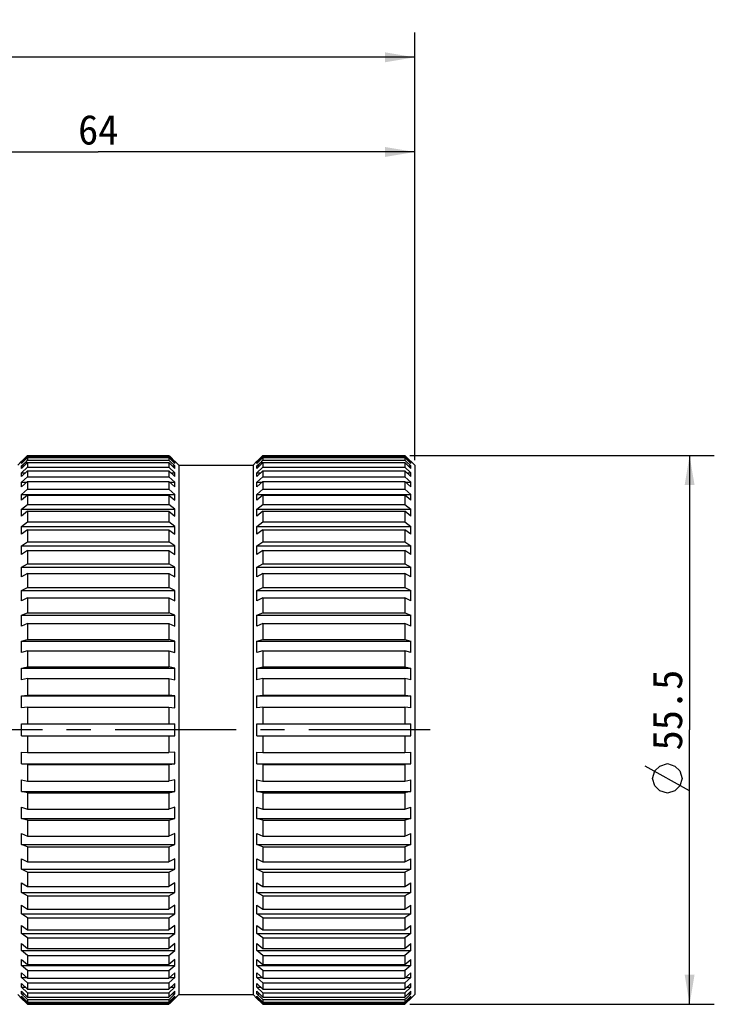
# Model space of a CAD drawing. Header units: millimetres. Extents: x 64 to 504, y 17 to 405.
# Tile 14 of 21: x 321 to 391, y 194 to 293. Entities that reach past the tile are written whole.
import ezdxf
from ezdxf.enums import TextEntityAlignment as Align

# ---------------------------------------------------------------- set-up
doc = ezdxf.new("R2010")
doc.units = ezdxf.units.MM
doc.header["$LTSCALE"] = 32.67
doc.linetypes.add('CENTER', pattern=[0.6, 0.375, -0.075, 0.075, -0.075])
doc.layers.get('0').update_dxf_attribs({"linetype": 'CONTINUOUS'})
for name, color, linetype in [('00_COMPONENTS', 7, 'CONTINUOUS'), ('03_ALL_AXES', 7, 'CONTINUOUS'), ('51__DRAFT_DIMS', 7, 'CONTINUOUS')]:
    doc.layers.add(name, color=color, linetype=linetype)
doc.styles.get("Standard").update_dxf_attribs({"font": 'simfang.ttf'})
doc.dimstyles.new('DIMSTYLE_1', dxfattribs={"dimtxt": 3, "dimasz": 3, "dimexe": 2.5, "dimexo": 0.5, "dimgap": 0.75, "dimtad": 1, "dimdsep": 46, "dimtxsty": 'STANDARD', "dimblk": '_FILLED', "dimblk1": '_FILLED', "dimblk2": '_FILLED', "dimcen": 0.09, "dimclrt": 3, "dimazin": 2, "dimtp": 0.3, "dimtm": 0.3, "dimtfac": 1, "dimtofl": 0, "dimtmove": 0, "dimatfit": 3, "dimldrblk": '_FILLED', "dimfxl": 1, "dimtolj": 1, "dimarcsym": 0})
doc.dimstyles.new('DIMSTYLE_2', dxfattribs={"dimtxt": 3, "dimasz": 3, "dimexe": 2.5, "dimexo": 0.5, "dimgap": 0.75, "dimtad": 1, "dimdec": 1, "dimdsep": 46, "dimtxsty": 'STANDARD', "dimblk": '_FILLED', "dimblk1": '_FILLED', "dimblk2": '_FILLED', "dimcen": 0.09, "dimclrt": 3, "dimazin": 2, "dimtp": 0.3, "dimtm": 0.3, "dimtfac": 1, "dimtdec": 1, "dimtofl": 0, "dimtmove": 0, "dimatfit": 3, "dimldrblk": '_FILLED', "dimfxl": 1, "dimtolj": 1, "dimarcsym": 0})

# ---------------------------------------------------------------- blocks, each defined once
blk = doc.blocks.new('_FILLED')
at = {"color": 0, "linetype": 'ByBlock'}
blk.add_solid([(0, 0), (-1, 0.167), (-1, -0.167)], dxfattribs=at)
blk = doc.blocks.new('*D3')
at = {"layer": '51__DRAFT_DIMS', "color": 4, "transparency": 16777216}
for p, q in [((250.856, 229.459), (250.856, 291.999)), ((360.856, 248.76), (360.856, 291.999)), ((250.856, 289.499), (305.856, 289.499)), ((360.856, 289.499), (305.856, 289.499))]:
    blk.add_line(p, q, dxfattribs=at)
at = {"layer": '51__DRAFT_DIMS', "color": 4, "transparency": 16777216, "xscale": 3, "yscale": 3, "zscale": 3, "rotation": 180}
blk.add_blockref('_FILLED', (250.856, 289.499), dxfattribs=at)
at = {"layer": '51__DRAFT_DIMS', "color": 4, "transparency": 16777216, "xscale": 3, "yscale": 3, "zscale": 3}
blk.add_blockref('_FILLED', (360.856, 289.499), dxfattribs=at)
at = {"layer": '51__DRAFT_DIMS', "color": 3, "transparency": 16777216}
blk.add_text('110', height=3, dxfattribs=at).set_placement((305.856, 290.249), align=Align.CENTER)
blk = doc.blocks.new('*D13')
at = {"layer": '51__DRAFT_DIMS', "color": 4, "transparency": 16777216}
for p, q in [((296.856, 249.521), (296.856, 282.43)), ((360.856, 248.76), (360.856, 282.43)), ((296.856, 279.93), (328.856, 279.93)), ((360.856, 279.93), (328.856, 279.93))]:
    blk.add_line(p, q, dxfattribs=at)
at = {"layer": '51__DRAFT_DIMS', "color": 4, "transparency": 16777216, "xscale": 3, "yscale": 3, "zscale": 3, "rotation": 180}
blk.add_blockref('_FILLED', (296.856, 279.93), dxfattribs=at)
at = {"layer": '51__DRAFT_DIMS', "color": 4, "transparency": 16777216, "xscale": 3, "yscale": 3, "zscale": 3}
blk.add_blockref('_FILLED', (360.856, 279.93), dxfattribs=at)
at = {"layer": '51__DRAFT_DIMS', "color": 3, "transparency": 16777216}
blk.add_text('64', height=3, dxfattribs=at).set_placement((328.856, 280.68), align=Align.CENTER)
blk = doc.blocks.new('*D14')
at = {"layer": '51__DRAFT_DIMS', "color": 4, "transparency": 16777216}
for p, q in [((360.356, 249.253), (391.159, 249.253)), ((388.659, 249.253), (388.659, 221.51)), ((388.659, 193.766), (388.659, 221.51)), ((360.356, 193.766), (391.159, 193.766))]:
    blk.add_line(p, q, dxfattribs=at)
at = {"layer": '51__DRAFT_DIMS', "color": 4, "transparency": 16777216, "xscale": 3, "yscale": 3, "zscale": 3}
for p, rotation in [((388.659, 249.253), 90), ((388.659, 193.766), 270)]:
    blk.add_blockref('_FILLED', p, dxfattribs=dict(at, rotation=rotation))
at = {"layer": '51__DRAFT_DIMS', "color": 3, "transparency": 16777216}
blk.add_text('55.5', height=3, rotation=90, dxfattribs=at).set_placement((387.909, 223.51), align=Align.CENTER)

msp = doc.modelspace()

# ---------------------------------------------------------------- linework, layer by layer
at = {"layer": '00_COMPONENTS', "color": 7}
for p, q in [((321.599, 249.146), (321.106, 248.653)), ((321.106, 248.567), (321.606, 249.064)), ((321.706, 249.038), (321.106, 248.442)), ((321.706, 249.253), (321.599, 249.146)), ((321.606, 249.064), (321.706, 249.164)), ((321.706, 249.253), (321.706, 249.164)), ((321.706, 249.253), (336.006, 249.253)), ((321.706, 249.164), (336.006, 249.164)), ((321.706, 249.038), (321.706, 248.772)), ((321.706, 249.038), (336.006, 249.038)), ((336.006, 249.253), (336.006, 249.164)), ((336.006, 249.253), (336.114, 249.146)), ((336.106, 249.064), (336.006, 249.164)), ((336.006, 249.038), (336.006, 248.772)), ((336.006, 249.038), (336.606, 248.442)), ((336.606, 248.567), (336.106, 249.064)), ((336.114, 249.146), (336.606, 248.653)), ((345.399, 249.146), (344.906, 248.653)), ((344.906, 248.567), (345.406, 249.064)), ((345.506, 249.038), (344.906, 248.442)), ((345.506, 249.253), (345.399, 249.146)), ((345.406, 249.064), (345.506, 249.164)), ((345.506, 249.253), (345.506, 249.164)), ((345.506, 249.253), (359.856, 249.253)), ((345.506, 249.164), (359.856, 249.164)), ((345.506, 249.038), (345.506, 248.772)), ((345.506, 249.038), (359.856, 249.038)), ((359.856, 249.253), (359.856, 249.164)), ((359.964, 249.146), (359.856, 249.253)), ((359.856, 249.164), (359.956, 249.064)), ((359.856, 249.038), (359.856, 248.772)), ((360.456, 248.442), (359.856, 249.038)), ((359.956, 249.064), (360.456, 248.567)), ((360.456, 248.653), (359.964, 249.146)), ((320.706, 248.26), (321.106, 248.66)), ((321.106, 248.653), (321.106, 248.66)), ((321.106, 248.185), (321.582, 248.65)), ((321.106, 248.442), (321.106, 248.567)), ((321.106, 248.567), (321.232, 248.567)), ((321.706, 248.522), (321.106, 247.935)), ((321.106, 247.935), (321.106, 248.185)), ((321.106, 248.185), (321.361, 248.185)), ((321.106, 247.51), (321.706, 248.081)), ((321.582, 248.65), (321.706, 248.772)), ((321.706, 248.772), (336.006, 248.772)), ((321.706, 248.522), (321.706, 248.081)), ((321.706, 248.522), (336.006, 248.522)), ((321.706, 248.081), (336.006, 248.081)), ((336.131, 248.65), (336.006, 248.772)), ((336.006, 248.522), (336.006, 248.081)), ((336.006, 248.522), (336.606, 247.935)), ((336.606, 247.51), (336.006, 248.081)), ((336.606, 248.185), (336.131, 248.65)), ((336.351, 248.185), (336.606, 248.185)), ((336.48, 248.567), (336.606, 248.567)), ((336.606, 248.653), (336.606, 248.66)), ((336.606, 248.66), (337.006, 248.26)), ((336.606, 248.442), (336.606, 248.567)), ((336.606, 247.935), (336.606, 248.185)), ((337.006, 248.26), (337.006, 194.76)), ((337.006, 248.26), (344.506, 248.26)), ((344.506, 248.26), (344.906, 248.66)), ((344.506, 248.26), (344.506, 194.76)), ((344.906, 248.653), (344.906, 248.66)), ((344.906, 248.185), (345.382, 248.65)), ((344.906, 248.442), (344.906, 248.567)), ((344.906, 248.567), (345.032, 248.567)), ((345.506, 248.522), (344.906, 247.935)), ((344.906, 247.935), (344.906, 248.185)), ((344.906, 248.185), (345.161, 248.185)), ((344.906, 247.51), (345.506, 248.081)), ((345.382, 248.65), (345.506, 248.772)), ((345.506, 248.772), (359.856, 248.772)), ((345.506, 248.522), (345.506, 248.081)), ((345.506, 248.522), (359.856, 248.522)), ((345.506, 248.081), (359.856, 248.081)), ((359.856, 248.772), (359.981, 248.65)), ((359.856, 248.522), (359.856, 248.081)), ((360.456, 247.935), (359.856, 248.522)), ((359.856, 248.081), (360.456, 247.51)), ((359.981, 248.65), (360.456, 248.185)), ((360.201, 248.185), (360.456, 248.185)), ((360.33, 248.567), (360.456, 248.567)), ((360.456, 248.653), (360.456, 248.66)), ((360.856, 248.26), (360.456, 248.66)), ((360.456, 248.442), (360.456, 248.567)), ((360.456, 247.935), (360.456, 248.185)), ((360.856, 248.26), (360.856, 194.76)), ((321.706, 247.71), (321.106, 247.139)), ((321.106, 247.139), (321.106, 247.51)), ((321.106, 247.51), (321.496, 247.51)), ((321.106, 246.55), (321.706, 247.099)), ((321.706, 247.71), (321.706, 247.099)), ((321.706, 247.71), (336.006, 247.71)), ((321.706, 247.099), (336.006, 247.099)), ((336.006, 247.71), (336.006, 247.099)), ((336.006, 247.71), (336.606, 247.139)), ((336.606, 246.55), (336.006, 247.099)), ((336.217, 247.51), (336.606, 247.51)), ((336.606, 247.139), (336.606, 247.51)), ((345.506, 247.71), (344.906, 247.139)), ((344.906, 247.139), (344.906, 247.51)), ((344.906, 247.51), (345.296, 247.51)), ((344.906, 246.55), (345.506, 247.099)), ((345.506, 247.71), (345.506, 247.099)), ((345.506, 247.71), (359.856, 247.71)), ((345.506, 247.099), (359.856, 247.099)), ((359.856, 247.71), (359.856, 247.099)), ((360.456, 247.139), (359.856, 247.71)), ((359.856, 247.099), (360.456, 246.55)), ((360.067, 247.51), (360.456, 247.51)), ((360.456, 247.139), (360.456, 247.51)), ((321.706, 246.611), (321.106, 246.062)), ((321.106, 246.062), (321.106, 246.55)), ((321.106, 246.55), (321.64, 246.55)), ((321.706, 246.611), (321.706, 245.836)), ((321.706, 246.611), (336.006, 246.611)), ((336.006, 246.611), (336.006, 245.836)), ((336.006, 246.611), (336.606, 246.062)), ((336.072, 246.55), (336.606, 246.55)), ((336.606, 246.062), (336.606, 246.55)), ((345.506, 246.611), (344.906, 246.062)), ((344.906, 246.062), (344.906, 246.55)), ((344.906, 246.55), (345.44, 246.55)), ((345.506, 246.611), (345.506, 245.836)), ((345.506, 246.611), (359.856, 246.611)), ((359.856, 246.611), (359.856, 245.836)), ((360.456, 246.062), (359.856, 246.611)), ((359.922, 246.55), (360.456, 246.55)), ((360.456, 246.062), (360.456, 246.55)), ((321.106, 245.316), (321.706, 245.836)), ((321.106, 244.716), (321.106, 245.316)), ((321.106, 245.316), (336.606, 245.316)), ((321.706, 245.236), (321.106, 244.716)), ((321.706, 245.836), (336.006, 245.836)), ((321.706, 245.236), (321.706, 244.307)), ((321.706, 245.236), (336.006, 245.236)), ((336.606, 245.316), (336.006, 245.836)), ((336.006, 245.236), (336.006, 244.307)), ((336.006, 245.236), (336.606, 244.716)), ((336.606, 244.716), (336.606, 245.316)), ((344.906, 245.316), (345.506, 245.836)), ((344.906, 244.716), (344.906, 245.316)), ((344.906, 245.316), (360.456, 245.316)), ((345.506, 245.236), (344.906, 244.716)), ((345.506, 245.836), (359.856, 245.836)), ((345.506, 245.236), (345.506, 244.307)), ((345.506, 245.236), (359.856, 245.236)), ((359.856, 245.836), (360.456, 245.316)), ((359.856, 245.236), (359.856, 244.307)), ((360.456, 244.716), (359.856, 245.236)), ((360.456, 244.716), (360.456, 245.316)), ((321.106, 243.822), (321.706, 244.307)), ((321.706, 244.307), (336.006, 244.307)), ((336.606, 243.822), (336.006, 244.307)), ((344.906, 243.822), (345.506, 244.307)), ((345.506, 244.307), (359.856, 244.307)), ((359.856, 244.307), (360.456, 243.822)), ((321.106, 243.116), (321.106, 243.822)), ((321.106, 243.822), (336.606, 243.822)), ((321.706, 243.602), (321.106, 243.116)), ((321.706, 243.602), (321.706, 242.529)), ((321.706, 243.602), (336.006, 243.602)), ((336.006, 243.602), (336.006, 242.529)), ((336.006, 243.602), (336.606, 243.116)), ((336.606, 243.116), (336.606, 243.822)), ((344.906, 243.116), (344.906, 243.822)), ((344.906, 243.822), (360.456, 243.822)), ((345.506, 243.602), (344.906, 243.116)), ((345.506, 243.602), (345.506, 242.529)), ((345.506, 243.602), (359.856, 243.602)), ((359.856, 243.602), (359.856, 242.529)), ((360.456, 243.116), (359.856, 243.602)), ((360.456, 243.116), (360.456, 243.822)), ((321.106, 242.083), (321.706, 242.529)), ((321.106, 241.28), (321.106, 242.083)), ((321.106, 242.083), (336.606, 242.083)), ((321.706, 242.529), (336.006, 242.529)), ((336.606, 242.083), (336.006, 242.529)), ((336.606, 241.28), (336.606, 242.083)), ((344.906, 242.083), (345.506, 242.529)), ((344.906, 241.28), (344.906, 242.083)), ((344.906, 242.083), (360.456, 242.083)), ((345.506, 242.529), (359.856, 242.529)), ((359.856, 242.529), (360.456, 242.083)), ((360.456, 241.28), (360.456, 242.083)), ((321.706, 241.726), (321.106, 241.28)), ((321.706, 241.726), (321.706, 240.52)), ((321.706, 241.726), (336.006, 241.726)), ((336.006, 241.726), (336.006, 240.52)), ((336.006, 241.726), (336.606, 241.28)), ((345.506, 241.726), (344.906, 241.28)), ((345.506, 241.726), (345.506, 240.52)), ((345.506, 241.726), (359.856, 241.726)), ((359.856, 241.726), (359.856, 240.52)), ((360.456, 241.28), (359.856, 241.726)), ((321.106, 240.118), (321.706, 240.52)), ((321.106, 239.226), (321.106, 240.118)), ((321.106, 240.118), (336.606, 240.118)), ((321.706, 240.52), (336.006, 240.52)), ((336.606, 240.118), (336.006, 240.52)), ((336.606, 239.226), (336.606, 240.118)), ((344.906, 240.118), (345.506, 240.52)), ((344.906, 239.226), (344.906, 240.118)), ((344.906, 240.118), (360.456, 240.118)), ((345.506, 240.52), (359.856, 240.52)), ((359.856, 240.52), (360.456, 240.118)), ((360.456, 239.226), (360.456, 240.118)), ((321.706, 239.628), (321.106, 239.226)), ((321.706, 239.628), (321.706, 238.302)), ((321.706, 239.628), (336.006, 239.628)), ((336.006, 239.628), (336.006, 238.302)), ((336.006, 239.628), (336.606, 239.226)), ((345.506, 239.628), (344.906, 239.226)), ((345.506, 239.628), (345.506, 238.302)), ((345.506, 239.628), (359.856, 239.628)), ((359.856, 239.628), (359.856, 238.302)), ((360.456, 239.226), (359.856, 239.628)), ((321.106, 237.949), (321.706, 238.302)), ((321.106, 236.979), (321.106, 237.949)), ((321.106, 237.949), (336.606, 237.949)), ((321.706, 238.302), (336.006, 238.302)), ((336.606, 237.949), (336.006, 238.302)), ((336.606, 236.979), (336.606, 237.949)), ((344.906, 237.949), (345.506, 238.302)), ((344.906, 236.979), (344.906, 237.949)), ((344.906, 237.949), (360.456, 237.949)), ((345.506, 238.302), (359.856, 238.302)), ((359.856, 238.302), (360.456, 237.949)), ((360.456, 236.979), (360.456, 237.949)), ((321.706, 237.331), (321.106, 236.979)), ((321.706, 237.331), (321.706, 235.901)), ((321.706, 237.331), (336.006, 237.331)), ((336.006, 237.331), (336.006, 235.901)), ((336.006, 237.331), (336.606, 236.979)), ((345.506, 237.331), (344.906, 236.979)), ((345.506, 237.331), (345.506, 235.901)), ((345.506, 237.331), (359.856, 237.331)), ((359.856, 237.331), (359.856, 235.901)), ((360.456, 236.979), (359.856, 237.331)), ((321.106, 235.601), (321.706, 235.901)), ((321.706, 235.901), (336.006, 235.901)), ((336.606, 235.601), (336.006, 235.901)), ((344.906, 235.601), (345.506, 235.901)), ((345.506, 235.901), (359.856, 235.901)), ((359.856, 235.901), (360.456, 235.601)), ((321.106, 234.562), (321.106, 235.601)), ((321.106, 235.601), (336.606, 235.601)), ((336.606, 234.562), (336.606, 235.601)), ((344.906, 234.562), (344.906, 235.601)), ((344.906, 235.601), (360.456, 235.601)), ((360.456, 234.562), (360.456, 235.601)), ((321.706, 234.862), (321.106, 234.562)), ((321.706, 234.862), (321.706, 233.342)), ((321.706, 234.862), (336.006, 234.862)), ((336.006, 234.862), (336.006, 233.342)), ((336.006, 234.862), (336.606, 234.562)), ((345.506, 234.862), (344.906, 234.562)), ((345.506, 234.862), (345.506, 233.342)), ((345.506, 234.862), (359.856, 234.862)), ((359.856, 234.862), (359.856, 233.342)), ((360.456, 234.562), (359.856, 234.862)), ((321.106, 233.098), (321.706, 233.342)), ((321.106, 232.002), (321.106, 233.098)), ((321.106, 233.098), (336.606, 233.098)), ((321.706, 233.342), (336.006, 233.342)), ((336.606, 233.098), (336.006, 233.342)), ((336.606, 232.002), (336.606, 233.098)), ((344.906, 233.098), (345.506, 233.342)), ((344.906, 232.002), (344.906, 233.098)), ((344.906, 233.098), (360.456, 233.098)), ((345.506, 233.342), (359.856, 233.342)), ((359.856, 233.342), (360.456, 233.098)), ((360.456, 232.002), (360.456, 233.098)), ((321.706, 232.246), (321.106, 232.002)), ((321.706, 232.246), (321.706, 230.653)), ((321.706, 232.246), (336.006, 232.246)), ((336.006, 232.246), (336.006, 230.653)), ((336.006, 232.246), (336.606, 232.002)), ((345.506, 232.246), (344.906, 232.002)), ((345.506, 232.246), (345.506, 230.653)), ((345.506, 232.246), (359.856, 232.246)), ((359.856, 232.246), (359.856, 230.653)), ((360.456, 232.002), (359.856, 232.246)), ((321.106, 230.468), (321.706, 230.653)), ((321.106, 229.327), (321.106, 230.468)), ((321.106, 230.468), (336.606, 230.468)), ((321.706, 230.653), (336.006, 230.653)), ((336.606, 230.468), (336.006, 230.653)), ((336.606, 229.327), (336.606, 230.468)), ((344.906, 230.468), (345.506, 230.653)), ((344.906, 229.327), (344.906, 230.468)), ((344.906, 230.468), (360.456, 230.468)), ((345.506, 230.653), (359.856, 230.653)), ((359.856, 230.653), (360.456, 230.468)), ((360.456, 229.327), (360.456, 230.468)), ((321.706, 229.512), (321.106, 229.327)), ((321.706, 229.512), (321.706, 227.865)), ((321.706, 229.512), (336.006, 229.512)), ((336.006, 229.512), (336.006, 227.865)), ((336.006, 229.512), (336.606, 229.327)), ((345.506, 229.512), (344.906, 229.327)), ((345.506, 229.512), (345.506, 227.865)), ((345.506, 229.512), (359.856, 229.512)), ((359.856, 229.512), (359.856, 227.865)), ((360.456, 229.327), (359.856, 229.512)), ((321.106, 227.74), (321.706, 227.865)), ((321.106, 226.566), (321.106, 227.74)), ((321.106, 227.74), (336.606, 227.74)), ((321.706, 227.865), (336.006, 227.865)), ((336.606, 227.74), (336.006, 227.865)), ((336.606, 226.566), (336.606, 227.74)), ((344.906, 227.74), (345.506, 227.865)), ((344.906, 226.566), (344.906, 227.74)), ((344.906, 227.74), (360.456, 227.74)), ((345.506, 227.865), (359.856, 227.865)), ((359.856, 227.865), (360.456, 227.74)), ((360.456, 226.566), (360.456, 227.74)), ((321.706, 226.691), (321.106, 226.566)), ((321.706, 226.691), (321.706, 225.006)), ((321.706, 226.691), (336.006, 226.691)), ((336.006, 226.691), (336.006, 225.006)), ((336.006, 226.691), (336.606, 226.566)), ((345.506, 226.691), (344.906, 226.566)), ((345.506, 226.691), (345.506, 225.006)), ((345.506, 226.691), (359.856, 226.691)), ((359.856, 226.691), (359.856, 225.006)), ((360.456, 226.566), (359.856, 226.691)), ((321.106, 224.944), (321.706, 225.006)), ((321.706, 225.006), (336.006, 225.006)), ((336.606, 224.944), (336.006, 225.006)), ((344.906, 224.944), (345.506, 225.006)), ((345.506, 225.006), (359.856, 225.006)), ((359.856, 225.006), (360.456, 224.944)), ((321.106, 223.75), (321.106, 224.944)), ((321.106, 224.944), (336.606, 224.944)), ((336.606, 223.75), (336.606, 224.944)), ((344.906, 223.75), (344.906, 224.944)), ((344.906, 224.944), (360.456, 224.944)), ((360.456, 223.75), (360.456, 224.944)), ((321.706, 223.813), (321.106, 223.75)), ((321.706, 223.813), (321.706, 222.11)), ((321.706, 223.813), (336.006, 223.813)), ((336.006, 223.813), (336.006, 222.11)), ((336.006, 223.813), (336.606, 223.75)), ((345.506, 223.813), (344.906, 223.75)), ((345.506, 223.813), (345.506, 222.11)), ((345.506, 223.813), (359.856, 223.813)), ((359.856, 223.813), (359.856, 222.11)), ((360.456, 223.75), (359.856, 223.813)), ((321.106, 220.91), (321.106, 222.11)), ((321.106, 222.11), (336.606, 222.11)), ((336.606, 220.91), (336.606, 222.11)), ((344.906, 220.91), (344.906, 222.11)), ((344.906, 222.11), (360.456, 222.11)), ((360.456, 220.91), (360.456, 222.11)), ((321.106, 220.91), (336.606, 220.91)), ((321.706, 220.91), (321.706, 219.206)), ((336.006, 220.91), (336.006, 219.206)), ((344.906, 220.91), (360.456, 220.91)), ((345.506, 220.91), (345.506, 219.206)), ((359.856, 220.91), (359.856, 219.206)), ((321.106, 218.076), (321.106, 219.269)), ((321.106, 219.269), (321.706, 219.206)), ((321.706, 219.206), (336.006, 219.206)), ((336.606, 219.269), (336.006, 219.206)), ((336.606, 218.076), (336.606, 219.269)), ((344.906, 218.076), (344.906, 219.269)), ((344.906, 219.269), (345.506, 219.206)), ((345.506, 219.206), (359.856, 219.206)), ((359.856, 219.206), (360.456, 219.269)), ((360.456, 218.076), (360.456, 219.269)), ((321.106, 218.076), (336.606, 218.076)), ((321.706, 218.013), (321.106, 218.076)), ((321.706, 218.013), (321.706, 216.328)), ((321.706, 218.013), (336.006, 218.013)), ((336.006, 218.013), (336.606, 218.076)), ((336.006, 218.013), (336.006, 216.328)), ((344.906, 218.076), (360.456, 218.076)), ((345.506, 218.013), (344.906, 218.076)), ((345.506, 218.013), (345.506, 216.328)), ((345.506, 218.013), (359.856, 218.013)), ((360.456, 218.076), (359.856, 218.013)), ((359.856, 218.013), (359.856, 216.328)), ((321.106, 215.279), (321.106, 216.453)), ((321.106, 216.453), (321.706, 216.328)), ((321.706, 216.328), (336.006, 216.328)), ((336.606, 216.453), (336.006, 216.328)), ((336.606, 215.279), (336.606, 216.453)), ((344.906, 215.279), (344.906, 216.453)), ((344.906, 216.453), (345.506, 216.328)), ((345.506, 216.328), (359.856, 216.328)), ((359.856, 216.328), (360.456, 216.453)), ((360.456, 215.279), (360.456, 216.453)), ((321.106, 215.279), (336.606, 215.279)), ((321.706, 215.154), (321.106, 215.279)), ((321.706, 215.154), (321.706, 213.507)), ((321.706, 215.154), (336.006, 215.154)), ((336.006, 215.154), (336.606, 215.279)), ((336.006, 215.154), (336.006, 213.507)), ((344.906, 215.279), (360.456, 215.279)), ((345.506, 215.154), (344.906, 215.279)), ((345.506, 215.154), (345.506, 213.507)), ((345.506, 215.154), (359.856, 215.154)), ((360.456, 215.279), (359.856, 215.154)), ((359.856, 215.154), (359.856, 213.507)), ((321.106, 212.551), (321.106, 213.692)), ((321.106, 213.692), (321.706, 213.507)), ((321.706, 213.507), (336.006, 213.507)), ((336.606, 213.692), (336.006, 213.507)), ((336.606, 212.551), (336.606, 213.692)), ((344.906, 212.551), (344.906, 213.692)), ((344.906, 213.692), (345.506, 213.507)), ((345.506, 213.507), (359.856, 213.507)), ((359.856, 213.507), (360.456, 213.692)), ((360.456, 212.551), (360.456, 213.692)), ((321.106, 212.551), (336.606, 212.551)), ((321.706, 212.366), (321.106, 212.551)), ((321.706, 212.366), (321.706, 210.773)), ((321.706, 212.366), (336.006, 212.366)), ((336.006, 212.366), (336.606, 212.551)), ((336.006, 212.366), (336.006, 210.773)), ((344.906, 212.551), (360.456, 212.551)), ((345.506, 212.366), (344.906, 212.551)), ((345.506, 212.366), (345.506, 210.773)), ((345.506, 212.366), (359.856, 212.366)), ((360.456, 212.551), (359.856, 212.366)), ((359.856, 212.366), (359.856, 210.773)), ((321.106, 209.921), (321.106, 211.018)), ((321.106, 211.018), (321.706, 210.773)), ((336.606, 211.018), (336.006, 210.773)), ((336.606, 209.921), (336.606, 211.018)), ((344.906, 209.921), (344.906, 211.018)), ((344.906, 211.018), (345.506, 210.773)), ((359.856, 210.773), (360.456, 211.018)), ((360.456, 209.921), (360.456, 211.018)), ((321.706, 210.773), (336.006, 210.773)), ((345.506, 210.773), (359.856, 210.773)), ((321.106, 209.921), (336.606, 209.921)), ((321.706, 209.677), (321.106, 209.921)), ((321.706, 209.677), (321.706, 208.157)), ((321.706, 209.677), (336.006, 209.677)), ((336.006, 209.677), (336.606, 209.921)), ((336.006, 209.677), (336.006, 208.157)), ((344.906, 209.921), (360.456, 209.921)), ((345.506, 209.677), (344.906, 209.921)), ((345.506, 209.677), (345.506, 208.157)), ((345.506, 209.677), (359.856, 209.677)), ((360.456, 209.921), (359.856, 209.677)), ((359.856, 209.677), (359.856, 208.157)), ((321.106, 207.418), (321.106, 208.458)), ((321.106, 208.458), (321.706, 208.157)), ((321.706, 208.157), (336.006, 208.157)), ((336.606, 208.458), (336.006, 208.157)), ((336.606, 207.418), (336.606, 208.458)), ((344.906, 207.418), (344.906, 208.458)), ((344.906, 208.458), (345.506, 208.157)), ((345.506, 208.157), (359.856, 208.157)), ((359.856, 208.157), (360.456, 208.458)), ((360.456, 207.418), (360.456, 208.458)), ((321.106, 207.418), (336.606, 207.418)), ((321.706, 207.118), (321.106, 207.418)), ((321.706, 207.118), (321.706, 205.688)), ((321.706, 207.118), (336.006, 207.118)), ((336.006, 207.118), (336.606, 207.418)), ((336.006, 207.118), (336.006, 205.688)), ((344.906, 207.418), (360.456, 207.418)), ((345.506, 207.118), (344.906, 207.418)), ((345.506, 207.118), (359.856, 207.118)), ((345.506, 207.118), (345.506, 205.688)), ((360.456, 207.418), (359.856, 207.118)), ((359.856, 207.118), (359.856, 205.688)), ((321.106, 205.07), (321.106, 206.041)), ((321.106, 206.041), (321.706, 205.688)), ((336.606, 206.041), (336.006, 205.688)), ((336.606, 205.07), (336.606, 206.041)), ((344.906, 205.07), (344.906, 206.041)), ((344.906, 206.041), (345.506, 205.688)), ((359.856, 205.688), (360.456, 206.041)), ((360.456, 205.07), (360.456, 206.041)), ((321.106, 205.07), (336.606, 205.07)), ((321.706, 204.717), (321.106, 205.07)), ((321.706, 205.688), (336.006, 205.688)), ((336.006, 204.717), (336.606, 205.07)), ((344.906, 205.07), (360.456, 205.07)), ((345.506, 204.717), (344.906, 205.07)), ((345.506, 205.688), (359.856, 205.688)), ((360.456, 205.07), (359.856, 204.717)), ((321.706, 204.717), (321.706, 203.391)), ((321.706, 204.717), (336.006, 204.717)), ((336.006, 204.717), (336.006, 203.391)), ((345.506, 204.717), (359.856, 204.717)), ((345.506, 204.717), (345.506, 203.391)), ((359.856, 204.717), (359.856, 203.391)), ((321.106, 202.901), (321.106, 203.793)), ((321.106, 203.793), (321.706, 203.391)), ((321.706, 203.391), (336.006, 203.391)), ((336.606, 203.793), (336.006, 203.391)), ((336.606, 202.901), (336.606, 203.793)), ((344.906, 202.901), (344.906, 203.793)), ((344.906, 203.793), (345.506, 203.391)), ((345.506, 203.391), (359.856, 203.391)), ((359.856, 203.391), (360.456, 203.793)), ((360.456, 202.901), (360.456, 203.793)), ((321.106, 202.901), (336.606, 202.901)), ((321.706, 202.5), (321.106, 202.901)), ((321.706, 202.5), (321.706, 201.294)), ((321.706, 202.5), (336.006, 202.5)), ((336.006, 202.5), (336.606, 202.901)), ((336.006, 202.5), (336.006, 201.294)), ((344.906, 202.901), (360.456, 202.901)), ((345.506, 202.5), (344.906, 202.901)), ((345.506, 202.5), (359.856, 202.5)), ((345.506, 202.5), (345.506, 201.294)), ((360.456, 202.901), (359.856, 202.5)), ((359.856, 202.5), (359.856, 201.294)), ((321.106, 200.937), (321.106, 201.74)), ((321.106, 201.74), (321.706, 201.294)), ((321.706, 201.294), (336.006, 201.294)), ((336.606, 201.74), (336.006, 201.294)), ((336.606, 200.937), (336.606, 201.74)), ((344.906, 200.937), (344.906, 201.74)), ((344.906, 201.74), (345.506, 201.294)), ((345.506, 201.294), (359.856, 201.294)), ((359.856, 201.294), (360.456, 201.74)), ((360.456, 200.937), (360.456, 201.74)), ((321.106, 200.937), (336.606, 200.937)), ((321.706, 200.491), (321.106, 200.937)), ((321.706, 200.491), (321.706, 199.417)), ((321.706, 200.491), (336.006, 200.491)), ((336.006, 200.491), (336.606, 200.937)), ((336.006, 200.491), (336.006, 199.417)), ((344.906, 200.937), (360.456, 200.937)), ((345.506, 200.491), (344.906, 200.937)), ((345.506, 200.491), (359.856, 200.491)), ((345.506, 200.491), (345.506, 199.417)), ((360.456, 200.937), (359.856, 200.491)), ((359.856, 200.491), (359.856, 199.417)), ((321.106, 199.197), (321.106, 199.903)), ((321.106, 199.903), (321.706, 199.417)), ((321.106, 199.197), (336.606, 199.197)), ((321.706, 198.712), (321.106, 199.197)), ((321.706, 199.417), (336.006, 199.417)), ((336.606, 199.903), (336.006, 199.417)), ((336.006, 198.712), (336.606, 199.197)), ((336.606, 199.197), (336.606, 199.903)), ((344.906, 199.197), (344.906, 199.903)), ((344.906, 199.903), (345.506, 199.417)), ((344.906, 199.197), (360.456, 199.197)), ((345.506, 198.712), (344.906, 199.197)), ((345.506, 199.417), (359.856, 199.417)), ((359.856, 199.417), (360.456, 199.903)), ((360.456, 199.197), (359.856, 198.712)), ((360.456, 199.197), (360.456, 199.903)), ((321.106, 197.703), (321.106, 198.303)), ((321.106, 198.303), (321.706, 197.783)), ((321.706, 198.712), (321.706, 197.783)), ((321.706, 198.712), (336.006, 198.712)), ((336.006, 198.712), (336.006, 197.783)), ((336.606, 198.303), (336.006, 197.783)), ((336.606, 197.703), (336.606, 198.303)), ((344.906, 197.703), (344.906, 198.303)), ((344.906, 198.303), (345.506, 197.783)), ((345.506, 198.712), (359.856, 198.712)), ((345.506, 198.712), (345.506, 197.783)), ((359.856, 198.712), (359.856, 197.783)), ((359.856, 197.783), (360.456, 198.303)), ((360.456, 197.703), (360.456, 198.303)), ((321.106, 197.703), (336.606, 197.703)), ((321.706, 197.183), (321.106, 197.703)), ((321.706, 197.783), (336.006, 197.783)), ((321.706, 197.183), (321.706, 196.409)), ((321.706, 197.183), (336.006, 197.183)), ((336.006, 197.183), (336.606, 197.703)), ((336.006, 197.183), (336.006, 196.409)), ((344.906, 197.703), (360.456, 197.703)), ((345.506, 197.183), (344.906, 197.703)), ((345.506, 197.783), (359.856, 197.783)), ((345.506, 197.183), (359.856, 197.183)), ((345.506, 197.183), (345.506, 196.409)), ((360.456, 197.703), (359.856, 197.183)), ((359.856, 197.183), (359.856, 196.409)), ((321.106, 196.469), (321.106, 196.957)), ((321.106, 196.957), (321.706, 196.409)), ((321.106, 196.469), (321.64, 196.469)), ((321.706, 195.921), (321.106, 196.469)), ((321.706, 196.409), (336.006, 196.409)), ((336.606, 196.957), (336.006, 196.409)), ((336.006, 195.921), (336.606, 196.469)), ((336.072, 196.469), (336.606, 196.469)), ((336.606, 196.469), (336.606, 196.957)), ((344.906, 196.469), (344.906, 196.957)), ((344.906, 196.957), (345.506, 196.409)), ((344.906, 196.469), (345.44, 196.469)), ((345.506, 195.921), (344.906, 196.469)), ((345.506, 196.409), (359.856, 196.409)), ((359.856, 196.409), (360.456, 196.957)), ((360.456, 196.469), (359.856, 195.921)), ((359.922, 196.469), (360.456, 196.469)), ((360.456, 196.469), (360.456, 196.957)), ((321.106, 195.509), (321.106, 195.88)), ((321.106, 195.88), (321.706, 195.309)), ((321.106, 195.509), (321.496, 195.509)), ((321.706, 194.939), (321.106, 195.509)), ((321.706, 195.921), (321.706, 195.309)), ((321.706, 195.921), (336.006, 195.921)), ((321.706, 195.309), (336.006, 195.309)), ((336.006, 195.921), (336.006, 195.309)), ((336.606, 195.88), (336.006, 195.309)), ((336.006, 194.939), (336.606, 195.509)), ((336.217, 195.509), (336.606, 195.509)), ((336.606, 195.509), (336.606, 195.88)), ((344.906, 195.509), (344.906, 195.88)), ((344.906, 195.88), (345.506, 195.309)), ((344.906, 195.509), (345.296, 195.509)), ((345.506, 194.939), (344.906, 195.509)), ((345.506, 195.921), (359.856, 195.921)), ((345.506, 195.921), (345.506, 195.309)), ((345.506, 195.309), (359.856, 195.309)), ((359.856, 195.921), (359.856, 195.309)), ((359.856, 195.309), (360.456, 195.88)), ((360.456, 195.509), (359.856, 194.939)), ((360.067, 195.509), (360.456, 195.509)), ((360.456, 195.509), (360.456, 195.88)), ((320.706, 194.76), (321.106, 194.36)), ((321.106, 194.835), (321.106, 195.084)), ((321.106, 195.084), (321.706, 194.497)), ((321.106, 194.835), (321.361, 194.835)), ((321.582, 194.37), (321.106, 194.835)), ((321.106, 194.452), (321.106, 194.578)), ((321.106, 194.578), (321.706, 193.981)), ((321.106, 194.452), (321.232, 194.452)), ((321.606, 193.955), (321.106, 194.452)), ((321.106, 194.36), (321.106, 194.366)), ((321.106, 194.366), (321.599, 193.873)), ((321.706, 194.248), (321.582, 194.37)), ((321.706, 194.939), (321.706, 194.497)), ((321.706, 194.939), (336.006, 194.939)), ((321.706, 194.497), (336.006, 194.497)), ((321.706, 194.248), (321.706, 193.981)), ((321.706, 194.248), (336.006, 194.248)), ((336.606, 195.084), (336.006, 194.497)), ((336.006, 194.939), (336.006, 194.497)), ((336.606, 194.578), (336.006, 193.981)), ((336.006, 194.248), (336.131, 194.37)), ((336.006, 194.248), (336.006, 193.981)), ((336.106, 193.955), (336.606, 194.452)), ((336.606, 194.366), (336.114, 193.873)), ((336.131, 194.37), (336.606, 194.835)), ((336.351, 194.835), (336.606, 194.835)), ((336.48, 194.452), (336.606, 194.452)), ((336.606, 194.835), (336.606, 195.084)), ((336.606, 194.36), (337.006, 194.76)), ((336.606, 194.452), (336.606, 194.578)), ((336.606, 194.36), (336.606, 194.366)), ((337.006, 194.76), (344.506, 194.76)), ((344.506, 194.76), (344.906, 194.36)), ((344.906, 194.835), (344.906, 195.084)), ((344.906, 195.084), (345.506, 194.497)), ((344.906, 194.835), (345.161, 194.835)), ((345.382, 194.37), (344.906, 194.835)), ((344.906, 194.452), (344.906, 194.578)), ((344.906, 194.578), (345.506, 193.981)), ((344.906, 194.452), (345.032, 194.452)), ((345.406, 193.955), (344.906, 194.452)), ((344.906, 194.36), (344.906, 194.366)), ((344.906, 194.366), (345.399, 193.873)), ((345.506, 194.248), (345.382, 194.37)), ((345.506, 194.939), (359.856, 194.939)), ((345.506, 194.939), (345.506, 194.497)), ((345.506, 194.497), (359.856, 194.497)), ((345.506, 194.248), (359.856, 194.248)), ((345.506, 194.248), (345.506, 193.981)), ((359.856, 194.497), (360.456, 195.084)), ((359.856, 194.939), (359.856, 194.497)), ((359.856, 193.981), (360.456, 194.578)), ((359.981, 194.37), (359.856, 194.248)), ((359.856, 194.248), (359.856, 193.981)), ((360.456, 194.452), (359.956, 193.955)), ((359.964, 193.873), (360.456, 194.366)), ((360.456, 194.835), (359.981, 194.37)), ((360.201, 194.835), (360.456, 194.835)), ((360.33, 194.452), (360.456, 194.452)), ((360.456, 194.835), (360.456, 195.084)), ((360.856, 194.76), (360.456, 194.36)), ((360.456, 194.452), (360.456, 194.578)), ((360.456, 194.36), (360.456, 194.366)), ((321.599, 193.873), (321.706, 193.766)), ((321.706, 193.855), (321.606, 193.955)), ((321.706, 193.981), (336.006, 193.981)), ((321.706, 193.855), (321.706, 193.766)), ((321.706, 193.855), (336.006, 193.855)), ((321.706, 193.766), (336.006, 193.766)), ((336.006, 193.855), (336.106, 193.955)), ((336.114, 193.873), (336.006, 193.766)), ((336.006, 193.855), (336.006, 193.766)), ((345.399, 193.873), (345.506, 193.766)), ((345.506, 193.855), (345.406, 193.955)), ((345.506, 193.981), (359.856, 193.981)), ((345.506, 193.855), (359.856, 193.855)), ((345.506, 193.855), (345.506, 193.766)), ((345.506, 193.766), (359.856, 193.766)), ((359.956, 193.955), (359.856, 193.855)), ((359.856, 193.766), (359.964, 193.873)), ((359.856, 193.855), (359.856, 193.766))]:
    msp.add_line(p, q, dxfattribs=at)
at = {"layer": '03_ALL_AXES', "color": 1, "linetype": 'CENTER'}
msp.add_line((362.405, 221.51), (290.468, 221.51), dxfattribs=at)
at = {"layer": '51__DRAFT_DIMS', "color": 3}
msp.add_line((388.659, 215.353), (384.159, 217.853), dxfattribs=at)
msp.add_lwpolyline([(386.409, 215.103), (385.659, 215.353), (385.159, 215.853), (384.909, 216.603), (385.159, 217.353), (385.659, 217.853), (386.409, 218.103), (387.159, 217.853), (387.659, 217.353), (387.909, 216.603), (387.659, 215.853), (387.159, 215.353), (386.409, 215.103)], dxfattribs=at)

# ---------------------------------------------------------------- dimensions: what is measured, and where the dimension line sits
at = {"layer": '51__DRAFT_DIMS', "color": 4}
dim = msp.add_linear_dim(base=(360.856, 289.499), p1=(250.856, 228.959), p2=(360.856, 248.26), dimstyle='DIMSTYLE_2', dxfattribs=at)
dim.commit()
dim.dimension.update_dxf_attribs({"geometry": '*D3', "text_midpoint": (305.968, 289.499), "dimtype": 160})
dim = msp.add_linear_dim(base=(296.856, 279.93), p1=(360.856, 248.26), p2=(296.856, 249.021), angle=180, dimstyle='DIMSTYLE_1', dxfattribs=at)
dim.commit()
dim.dimension.update_dxf_attribs({"geometry": '*D13', "text_midpoint": (328.853, 279.93), "dimtype": 160})
dim = msp.add_linear_dim(base=(388.659, 193.766), p1=(359.856, 249.253), p2=(359.856, 193.766), angle=270, text='%%c<>', dimstyle='DIMSTYLE_2', dxfattribs=at)
dim.commit()
dim.dimension.update_dxf_attribs({"geometry": '*D14', "text_midpoint": (388.659, 223.51), "dimtype": 160})

doc.saveas('drawing.dxf')
